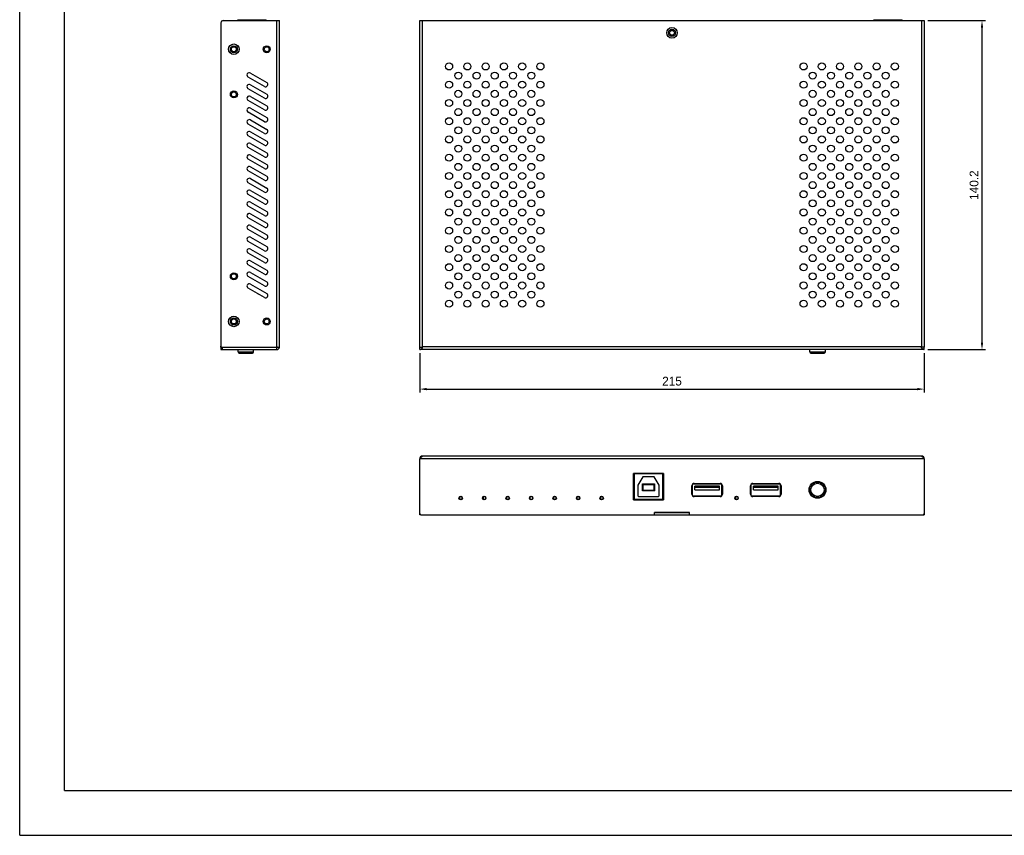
# Model space of a CAD drawing. Header units: millimetres. Extents: x 0 to 800, y 0 to 566.
# Tile 1 of 5: x 0 to 419, y 0 to 348. Entities that reach past the tile are written whole.
import ezdxf

# ---------------------------------------------------------------- set-up
doc = ezdxf.new("R2010")
doc.units = ezdxf.units.MM
doc.layers.add('标注', color=7, linetype='Continuous')
doc.dimstyles.get("Standard").update_dxf_attribs({"dimscale": 1.5, "dimtxt": 2.5, "dimasz": 2, "dimexe": 1, "dimexo": 1, "dimgap": 1, "dimtad": 1, "dimtoh": 1, "dimdsep": 46, "dimtxsty": 'Standard', "dimcen": 0, "dimclrd": 3, "dimclre": 3, "dimadec": 0, "dimazin": 0, "dimtp": 0.01, "dimtm": 0.01, "dimtfac": 1, "dimtofl": 0, "dimtmove": 0, "dimatfit": 3, "dimfxl": 0, "dimtolj": 1, "dimarcsym": 0})

# ---------------------------------------------------------------- blocks, each defined once
blk = doc.blocks.new('*D1')
at = {"layer": 'Defpoints', "color": 0}
for p in [(170.41, 207.01), (385.41, 207.01), (385.41, 190.17)]:
    blk.add_point(p, dxfattribs=at)
at = {"layer": '标注', "color": 3, "lineweight": -2}
for p, q in [((170.41, 205.51), (170.41, 188.67)), ((385.41, 205.51), (385.41, 188.67)), ((173.41, 190.17), (382.41, 190.17))]:
    blk.add_line(p, q, dxfattribs=at)
at = {"layer": '标注', "color": 3}
for points in [[(173.41, 190.67), (173.41, 189.67), (170.41, 190.17)], [(382.41, 190.67), (382.41, 189.67), (385.41, 190.17)]]:
    blk.add_solid(points, dxfattribs=at)
at = {"layer": '标注', "color": 0, "insert": (277.91, 193.54), "char_height": 3.75, "attachment_point": 5}
blk.add_mtext('\\A1;215', dxfattribs=at)
blk = doc.blocks.new('*D2')
at = {"layer": 'Defpoints', "color": 0}
for p in [(385.41, 347.21), (409.98, 347.21), (385.41, 207.01)]:
    blk.add_point(p, dxfattribs=at)
at = {"layer": '标注', "color": 3, "lineweight": -2}
for p, q in [((386.91, 347.21), (411.48, 347.21)), ((409.98, 210.01), (409.98, 344.21)), ((386.91, 207.01), (411.48, 207.01))]:
    blk.add_line(p, q, dxfattribs=at)
at = {"layer": '标注', "color": 3}
for points in [[(409.48, 344.21), (410.48, 344.21), (409.98, 347.21)], [(409.48, 210.01), (410.48, 210.01), (409.98, 207.01)]]:
    blk.add_solid(points, dxfattribs=at)
at = {"layer": '标注', "color": 0, "insert": (406.61, 277.11), "char_height": 3.75, "attachment_point": 5, "rotation": 90}
blk.add_mtext('\\A1;140.2', dxfattribs=at)

msp = doc.modelspace()

# ---------------------------------------------------------------- linework, layer by layer
at = {"linetype": 'Continuous'}
for p, q in [((0, 0), (0, 565.714)), ((19.048, 19.048), (19.048, 546.667)), ((19.048, 19.048), (780.952, 19.048)), ((0, 0), (800, 0))]:
    msp.add_line(p, q, dxfattribs=at)
at = {"color": 7, "linetype": 'Continuous'}
for p, q in [((85.741, 346.213), (85.741, 208.513)), ((86.741, 347.213), (110.741, 347.213)), ((92.941, 347.213), (92.941, 347.613)), ((92.941, 347.613), (104.941, 347.613)), ((104.941, 347.213), (104.941, 347.613)), ((109.541, 208.013), (109.541, 347.213)), ((110.741, 208.013), (110.741, 347.213)), ((170.406, 208.013), (170.406, 347.213)), ((170.406, 347.213), (385.406, 347.213)), ((171.606, 208.213), (171.606, 347.213)), ((363.906, 347.613), (375.906, 347.613)), ((363.906, 347.213), (363.906, 347.613)), ((375.906, 347.213), (375.906, 347.613)), ((384.206, 347.213), (384.206, 208.213)), ((385.406, 347.213), (385.406, 208.013)), ((276.406, 342.013), (276.856, 342.013)), ((279.406, 342.013), (278.956, 342.013)), ((91.241, 336.513), (91.241, 336.063)), ((105.241, 336.513), (105.241, 336.063)), ((91.241, 333.513), (91.241, 333.963)), ((105.241, 333.513), (105.241, 333.963)), ((104.241, 319.147), (97.312, 323.147)), ((98.312, 324.879), (105.241, 320.879)), ((98.312, 319.879), (105.241, 315.879)), ((91.241, 317.263), (91.241, 316.813)), ((91.241, 314.263), (91.241, 314.713)), ((104.241, 314.147), (97.312, 318.147)), ((98.312, 314.879), (105.241, 310.879)), ((104.241, 309.147), (97.312, 313.147)), ((104.241, 304.147), (97.312, 308.147)), ((98.312, 309.879), (105.241, 305.879)), ((104.241, 299.147), (97.312, 303.147)), ((98.312, 304.879), (105.241, 300.879)), ((104.241, 294.147), (97.312, 298.147)), ((98.312, 299.879), (105.241, 295.879)), ((98.312, 294.879), (105.241, 290.879)), ((104.241, 289.147), (97.312, 293.147)), ((98.312, 289.879), (105.241, 285.879)), ((104.241, 284.147), (97.312, 288.147)), ((104.241, 279.147), (97.312, 283.147)), ((98.312, 284.879), (105.241, 280.879)), ((104.241, 274.147), (97.312, 278.147)), ((98.312, 279.879), (105.241, 275.879)), ((104.241, 269.147), (97.312, 273.147)), ((98.312, 274.879), (105.241, 270.879)), ((98.312, 269.879), (105.241, 265.879)), ((104.241, 264.147), (97.312, 268.147)), ((98.312, 264.879), (105.241, 260.879)), ((104.241, 259.147), (97.312, 263.147)), ((104.241, 254.147), (97.312, 258.147)), ((98.312, 259.879), (105.241, 255.879)), ((104.241, 249.147), (97.312, 253.147)), ((98.312, 254.879), (105.241, 250.879)), ((104.241, 244.147), (97.312, 248.147)), ((98.312, 249.879), (105.241, 245.879)), ((98.312, 244.879), (105.241, 240.879)), ((91.241, 239.763), (91.241, 239.313)), ((104.241, 239.147), (97.312, 243.147)), ((98.312, 239.879), (105.241, 235.879)), ((91.241, 236.763), (91.241, 237.213)), ((104.241, 234.147), (97.312, 238.147)), ((104.241, 229.147), (97.312, 233.147)), ((98.312, 234.879), (105.241, 230.879)), ((101.441, 230.763), (101.541, 230.763)), ((91.241, 220.513), (91.241, 220.063)), ((105.241, 220.513), (105.241, 220.063)), ((91.241, 217.513), (91.241, 217.963)), ((105.241, 217.513), (105.241, 217.963)), ((85.741, 208.013), (85.741, 208.513)), ((85.741, 208.013), (86.241, 208.013)), ((85.741, 208.013), (85.741, 207.013)), ((85.741, 207.013), (109.541, 207.013)), ((86.241, 208.013), (110.741, 208.013)), ((86.241, 208.013), (86.241, 207.013)), ((93.011, 206.013), (93.011, 207.013)), ((93.011, 206.013), (99.671, 206.013)), ((99.671, 206.013), (99.671, 207.013)), ((109.541, 207.013), (109.541, 208.013)), ((110.652, 207.761), (110.033, 208.013)), ((170.406, 207.013), (170.406, 208.013)), ((170.406, 208.013), (171.606, 208.013)), ((385.406, 207.013), (170.406, 207.013)), ((171.606, 207.761), (171.606, 208.213)), ((384.206, 208.213), (171.606, 208.213)), ((336.576, 206.013), (336.576, 207.013)), ((336.576, 206.013), (343.236, 206.013)), ((343.236, 206.013), (343.236, 207.013)), ((384.206, 207.761), (384.206, 208.213)), ((385.406, 208.013), (384.206, 208.013)), ((385.406, 207.013), (385.406, 208.013)), ((93.511, 205.513), (99.171, 205.513)), ((337.076, 205.513), (342.736, 205.513)), ((170.406, 136.634), (170.406, 160.434)), ((385.406, 160.434), (170.406, 160.434)), ((171.606, 161.546), (171.606, 161.634)), ((384.206, 161.634), (171.606, 161.634)), ((384.206, 161.546), (384.206, 161.634)), ((385.406, 160.434), (385.406, 136.634)), ((261.556, 154.244), (261.556, 143.044)), ((261.556, 143.044), (261.556, 154.244)), ((274.256, 154.244), (261.556, 154.244)), ((261.556, 154.244), (274.256, 154.244)), ((261.856, 154.054), (261.856, 143.234)), ((273.956, 154.054), (261.856, 154.054)), ((265.506, 152.734), (263.406, 149.234)), ((270.306, 152.734), (265.506, 152.734)), ((272.406, 149.234), (270.306, 152.734)), ((273.956, 143.234), (273.956, 154.054)), ((274.256, 154.244), (274.256, 143.044)), ((274.256, 143.044), (274.256, 154.244)), ((263.406, 149.234), (263.406, 144.634)), ((265.406, 146.744), (265.406, 149.744)), ((265.606, 149.544), (265.406, 149.744)), ((265.406, 149.744), (270.406, 149.744)), ((265.606, 146.944), (265.406, 146.744)), ((265.606, 146.944), (265.606, 149.544)), ((265.606, 149.544), (270.206, 149.544)), ((270.206, 146.944), (265.606, 146.944)), ((270.206, 149.544), (270.406, 149.744)), ((270.206, 149.544), (270.206, 146.944)), ((270.206, 146.944), (270.406, 146.744)), ((270.406, 149.744), (270.406, 146.744)), ((272.406, 144.634), (272.406, 149.234)), ((286.406, 148.984), (286.706, 148.984)), ((286.406, 145.384), (286.406, 148.984)), ((286.706, 144.834), (286.706, 149.534)), ((286.906, 149.734), (298.906, 149.734)), ((287.256, 149.734), (287.256, 149.954)), ((287.406, 149.984), (298.406, 149.984)), ((298.156, 148.734), (287.656, 148.734)), ((287.656, 147.234), (287.656, 148.734)), ((298.156, 148.234), (287.656, 148.234)), ((287.656, 147.234), (298.156, 147.234)), ((298.156, 147.234), (298.156, 148.734)), ((298.556, 149.954), (298.556, 149.734)), ((299.106, 144.834), (299.106, 149.534)), ((299.106, 148.984), (299.406, 148.984)), ((299.406, 148.984), (299.406, 145.384)), ((311.406, 148.984), (311.706, 148.984)), ((311.406, 145.384), (311.406, 148.984)), ((311.706, 144.834), (311.706, 149.534)), ((311.906, 149.734), (323.906, 149.734)), ((312.256, 149.734), (312.256, 149.954)), ((312.406, 149.984), (323.406, 149.984)), ((323.156, 148.734), (312.656, 148.734)), ((312.656, 147.234), (312.656, 148.734)), ((323.156, 148.234), (312.656, 148.234)), ((312.656, 147.234), (323.156, 147.234)), ((323.156, 147.234), (323.156, 148.734)), ((323.556, 149.954), (323.556, 149.734)), ((324.106, 144.834), (324.106, 149.534)), ((324.106, 148.984), (324.406, 148.984)), ((324.406, 148.984), (324.406, 145.384)), ((336.606, 147.083), (336.606, 145.882)), ((338.517, 150.234), (337.983, 150.234)), ((341.828, 150.234), (341.294, 150.234)), ((343.206, 145.882), (343.206, 147.083)), ((188.442, 144.234), (187.369, 144.234)), ((187.369, 143.234), (188.442, 143.234)), ((187.406, 144.234), (187.406, 143.234)), ((188.406, 144.234), (188.406, 143.234)), ((198.442, 144.234), (197.369, 144.234)), ((197.369, 143.234), (198.442, 143.234)), ((197.406, 144.234), (197.406, 143.234)), ((198.406, 144.234), (198.406, 143.234)), ((208.442, 144.234), (207.369, 144.234)), ((207.369, 143.234), (208.442, 143.234)), ((207.406, 144.234), (207.406, 143.234)), ((208.406, 144.234), (208.406, 143.234)), ((218.442, 144.234), (217.369, 144.234)), ((217.369, 143.234), (218.442, 143.234)), ((217.406, 144.234), (217.406, 143.234)), ((218.406, 144.234), (218.406, 143.234)), ((228.442, 144.234), (227.369, 144.234)), ((227.369, 143.234), (228.442, 143.234)), ((227.406, 144.234), (227.406, 143.234)), ((228.406, 144.234), (228.406, 143.234)), ((238.442, 144.234), (237.369, 144.234)), ((237.369, 143.234), (238.442, 143.234)), ((237.406, 144.234), (237.406, 143.234)), ((238.406, 144.234), (238.406, 143.234)), ((248.442, 144.234), (247.369, 144.234)), ((247.369, 143.234), (248.442, 143.234)), ((247.406, 144.234), (247.406, 143.234)), ((248.406, 144.234), (248.406, 143.234)), ((261.556, 143.234), (261.856, 143.234)), ((274.256, 143.044), (261.556, 143.044)), ((261.556, 143.044), (274.256, 143.044)), ((261.856, 143.234), (273.956, 143.234)), ((263.606, 144.434), (272.206, 144.434)), ((270.406, 146.744), (265.406, 146.744)), ((273.956, 143.234), (274.256, 143.234)), ((286.706, 145.384), (286.406, 145.384)), ((286.906, 144.634), (298.906, 144.634)), ((287.256, 144.414), (287.256, 144.634)), ((298.406, 144.384), (287.406, 144.384)), ((298.556, 144.634), (298.556, 144.414)), ((299.406, 145.384), (299.106, 145.384)), ((305.942, 144.234), (304.869, 144.234)), ((304.869, 143.234), (305.942, 143.234)), ((304.906, 144.234), (304.906, 143.234)), ((305.906, 144.234), (305.906, 143.234)), ((311.706, 145.384), (311.406, 145.384)), ((311.906, 144.634), (323.906, 144.634)), ((312.256, 144.414), (312.256, 144.634)), ((323.406, 144.384), (312.406, 144.384)), ((323.556, 144.634), (323.556, 144.414)), ((324.406, 145.384), (324.106, 145.384)), ((336.906, 145.255), (336.906, 145.845)), ((338.517, 144.234), (337.983, 144.234)), ((341.828, 144.234), (341.294, 144.234)), ((342.906, 145.255), (342.906, 145.845)), ((170.906, 136.634), (170.406, 136.634)), ((170.906, 136.634), (270.406, 136.634)), ((270.406, 136.634), (270.406, 137.634)), ((270.406, 137.634), (285.406, 137.634)), ((270.406, 136.634), (285.615, 136.634)), ((270.506, 136.634), (270.506, 137.634)), ((285.306, 137.634), (270.506, 137.634)), ((285.306, 136.634), (285.306, 137.634)), ((285.406, 136.634), (285.406, 137.634)), ((285.406, 136.634), (384.906, 136.634)), ((384.906, 136.634), (385.406, 136.634))]:
    msp.add_line(p, q, dxfattribs=at)
for centre, radius in [((277.906, 342.013), 2.25), ((277.906, 342.013), 1.5), ((277.906, 342.013), 1.05), ((91.241, 335.013), 2.25), ((91.241, 335.013), 1.5), ((91.241, 335.013), 1.05), ((105.241, 335.013), 1.5), ((105.241, 335.013), 1.05), ((182.96, 327.671), 1.5), ((190.738, 327.671), 1.5), ((198.516, 327.671), 1.5), ((206.295, 327.671), 1.5), ((214.073, 327.671), 1.5), ((221.851, 327.671), 1.5), ((333.96, 327.671), 1.5), ((341.738, 327.671), 1.5), ((349.516, 327.671), 1.5), ((357.295, 327.671), 1.5), ((365.073, 327.671), 1.5), ((372.851, 327.671), 1.5), ((186.849, 323.782), 1.5), ((194.627, 323.782), 1.5), ((202.406, 323.782), 1.5), ((210.184, 323.782), 1.5), ((217.962, 323.782), 1.5), ((337.849, 323.782), 1.5), ((345.627, 323.782), 1.5), ((353.406, 323.782), 1.5), ((361.184, 323.782), 1.5), ((368.962, 323.782), 1.5), ((182.96, 319.893), 1.5), ((190.738, 319.893), 1.5), ((198.516, 319.893), 1.5), ((206.295, 319.893), 1.5), ((214.073, 319.893), 1.5), ((221.851, 319.893), 1.5), ((333.96, 319.893), 1.5), ((341.738, 319.893), 1.5), ((349.516, 319.893), 1.5), ((357.295, 319.893), 1.5), ((365.073, 319.893), 1.5), ((372.851, 319.893), 1.5), ((91.241, 315.763), 1.5), ((91.241, 315.763), 1.05), ((186.849, 316.004), 1.5), ((194.627, 316.004), 1.5), ((202.406, 316.004), 1.5), ((210.184, 316.004), 1.5), ((217.962, 316.004), 1.5), ((337.849, 316.004), 1.5), ((345.627, 316.004), 1.5), ((353.406, 316.004), 1.5), ((361.184, 316.004), 1.5), ((368.962, 316.004), 1.5), ((182.96, 312.115), 1.5), ((190.738, 312.115), 1.5), ((198.516, 312.115), 1.5), ((206.295, 312.115), 1.5), ((214.073, 312.115), 1.5), ((221.851, 312.115), 1.5), ((333.96, 312.115), 1.5), ((341.738, 312.115), 1.5), ((349.516, 312.115), 1.5), ((357.295, 312.115), 1.5), ((365.073, 312.115), 1.5), ((372.851, 312.115), 1.5), ((186.849, 308.226), 1.5), ((194.627, 308.226), 1.5), ((202.406, 308.226), 1.5), ((210.184, 308.226), 1.5), ((217.962, 308.226), 1.5), ((337.849, 308.226), 1.5), ((345.627, 308.226), 1.5), ((353.406, 308.226), 1.5), ((361.184, 308.226), 1.5), ((368.962, 308.226), 1.5), ((182.96, 304.337), 1.5), ((190.738, 304.337), 1.5), ((198.516, 304.337), 1.5), ((206.295, 304.337), 1.5), ((214.073, 304.337), 1.5), ((221.851, 304.337), 1.5), ((333.96, 304.337), 1.5), ((341.738, 304.337), 1.5), ((349.516, 304.337), 1.5), ((357.295, 304.337), 1.5), ((365.073, 304.337), 1.5), ((372.851, 304.337), 1.5), ((182.96, 296.559), 1.5), ((186.849, 300.448), 1.5), ((190.738, 296.559), 1.5), ((194.627, 300.448), 1.5), ((198.516, 296.559), 1.5), ((202.406, 300.448), 1.5), ((206.295, 296.559), 1.5), ((210.184, 300.448), 1.5), ((214.073, 296.559), 1.5), ((217.962, 300.448), 1.5), ((221.851, 296.559), 1.5), ((333.96, 296.559), 1.5), ((337.849, 300.448), 1.5), ((341.738, 296.559), 1.5), ((345.627, 300.448), 1.5), ((349.516, 296.559), 1.5), ((353.406, 300.448), 1.5), ((357.295, 296.559), 1.5), ((361.184, 300.448), 1.5), ((365.073, 296.559), 1.5), ((368.962, 300.448), 1.5), ((372.851, 296.559), 1.5), ((186.849, 292.669), 1.5), ((194.627, 292.669), 1.5), ((202.406, 292.669), 1.5), ((210.184, 292.669), 1.5), ((217.962, 292.669), 1.5), ((337.849, 292.669), 1.5), ((345.627, 292.669), 1.5), ((353.406, 292.669), 1.5), ((361.184, 292.669), 1.5), ((368.962, 292.669), 1.5), ((182.96, 288.78), 1.5), ((190.738, 288.78), 1.5), ((198.516, 288.78), 1.5), ((206.295, 288.78), 1.5), ((214.073, 288.78), 1.5), ((221.851, 288.78), 1.5), ((333.96, 288.78), 1.5), ((341.738, 288.78), 1.5), ((349.516, 288.78), 1.5), ((357.295, 288.78), 1.5), ((365.073, 288.78), 1.5), ((372.851, 288.78), 1.5), ((186.849, 284.891), 1.5), ((194.627, 284.891), 1.5), ((202.406, 284.891), 1.5), ((210.184, 284.891), 1.5), ((217.962, 284.891), 1.5), ((337.849, 284.891), 1.5), ((345.627, 284.891), 1.5), ((353.406, 284.891), 1.5), ((361.184, 284.891), 1.5), ((368.962, 284.891), 1.5), ((182.96, 281.002), 1.5), ((190.738, 281.002), 1.5), ((198.516, 281.002), 1.5), ((206.295, 281.002), 1.5), ((214.073, 281.002), 1.5), ((221.851, 281.002), 1.5), ((333.96, 281.002), 1.5), ((341.738, 281.002), 1.5), ((349.516, 281.002), 1.5), ((357.295, 281.002), 1.5), ((365.073, 281.002), 1.5), ((372.851, 281.002), 1.5), ((186.849, 277.113), 1.5), ((194.627, 277.113), 1.5), ((202.406, 277.113), 1.5), ((210.184, 277.113), 1.5), ((217.962, 277.113), 1.5), ((337.849, 277.113), 1.5), ((345.627, 277.113), 1.5), ((353.406, 277.113), 1.5), ((361.184, 277.113), 1.5), ((368.962, 277.113), 1.5), ((182.96, 273.224), 1.5), ((190.738, 273.224), 1.5), ((198.516, 273.224), 1.5), ((206.295, 273.224), 1.5), ((214.073, 273.224), 1.5), ((221.851, 273.224), 1.5), ((333.96, 273.224), 1.5), ((341.738, 273.224), 1.5), ((349.516, 273.224), 1.5), ((357.295, 273.224), 1.5), ((365.073, 273.224), 1.5), ((372.851, 273.224), 1.5), ((186.849, 269.335), 1.5), ((194.627, 269.335), 1.5), ((202.406, 269.335), 1.5), ((210.184, 269.335), 1.5), ((217.962, 269.335), 1.5), ((337.849, 269.335), 1.5), ((345.627, 269.335), 1.5), ((353.406, 269.335), 1.5), ((361.184, 269.335), 1.5), ((368.962, 269.335), 1.5), ((182.96, 265.446), 1.5), ((190.738, 265.446), 1.5), ((198.516, 265.446), 1.5), ((206.295, 265.446), 1.5), ((214.073, 265.446), 1.5), ((221.851, 265.446), 1.5), ((333.96, 265.446), 1.5), ((341.738, 265.446), 1.5), ((349.516, 265.446), 1.5), ((357.295, 265.446), 1.5), ((365.073, 265.446), 1.5), ((372.851, 265.446), 1.5), ((186.849, 261.557), 1.5), ((194.627, 261.557), 1.5), ((202.406, 261.557), 1.5), ((210.184, 261.557), 1.5), ((217.962, 261.557), 1.5), ((337.849, 261.557), 1.5), ((345.627, 261.557), 1.5), ((353.406, 261.557), 1.5), ((361.184, 261.557), 1.5), ((368.962, 261.557), 1.5), ((182.96, 257.668), 1.5), ((190.738, 257.668), 1.5), ((198.516, 257.668), 1.5), ((206.295, 257.668), 1.5), ((214.073, 257.668), 1.5), ((221.851, 257.668), 1.5), ((333.96, 257.668), 1.5), ((341.738, 257.668), 1.5), ((349.516, 257.668), 1.5), ((357.295, 257.668), 1.5), ((365.073, 257.668), 1.5), ((372.851, 257.668), 1.5), ((186.849, 253.779), 1.5), ((194.627, 253.779), 1.5), ((202.406, 253.779), 1.5), ((210.184, 253.779), 1.5), ((217.962, 253.779), 1.5), ((337.849, 253.779), 1.5), ((345.627, 253.779), 1.5), ((353.406, 253.779), 1.5), ((361.184, 253.779), 1.5), ((368.962, 253.779), 1.5), ((182.96, 249.889), 1.5), ((186.849, 246), 1.5), ((190.738, 249.889), 1.5), ((194.627, 246), 1.5), ((198.516, 249.889), 1.5), ((202.406, 246), 1.5), ((206.295, 249.889), 1.5), ((210.184, 246), 1.5), ((214.073, 249.889), 1.5), ((217.962, 246), 1.5), ((221.851, 249.889), 1.5), ((333.96, 249.889), 1.5), ((337.849, 246), 1.5), ((341.738, 249.889), 1.5), ((345.627, 246), 1.5), ((349.516, 249.889), 1.5), ((353.406, 246), 1.5), ((357.295, 249.889), 1.5), ((361.184, 246), 1.5), ((365.073, 249.889), 1.5), ((368.962, 246), 1.5), ((372.851, 249.889), 1.5), ((182.96, 242.111), 1.5), ((190.738, 242.111), 1.5), ((198.516, 242.111), 1.5), ((206.295, 242.111), 1.5), ((214.073, 242.111), 1.5), ((221.851, 242.111), 1.5), ((333.96, 242.111), 1.5), ((341.738, 242.111), 1.5), ((349.516, 242.111), 1.5), ((357.295, 242.111), 1.5), ((365.073, 242.111), 1.5), ((372.851, 242.111), 1.5), ((91.241, 238.263), 1.5), ((91.241, 238.263), 1.05), ((186.849, 238.222), 1.5), ((194.627, 238.222), 1.5), ((202.406, 238.222), 1.5), ((210.184, 238.222), 1.5), ((217.962, 238.222), 1.5), ((337.849, 238.222), 1.5), ((345.627, 238.222), 1.5), ((353.406, 238.222), 1.5), ((361.184, 238.222), 1.5), ((368.962, 238.222), 1.5), ((182.96, 234.333), 1.5), ((190.738, 234.333), 1.5), ((198.516, 234.333), 1.5), ((206.295, 234.333), 1.5), ((214.073, 234.333), 1.5), ((221.851, 234.333), 1.5), ((333.96, 234.333), 1.5), ((341.738, 234.333), 1.5), ((349.516, 234.333), 1.5), ((357.295, 234.333), 1.5), ((365.073, 234.333), 1.5), ((372.851, 234.333), 1.5), ((186.849, 230.444), 1.5), ((194.627, 230.444), 1.5), ((202.406, 230.444), 1.5), ((210.184, 230.444), 1.5), ((217.962, 230.444), 1.5), ((337.849, 230.444), 1.5), ((345.627, 230.444), 1.5), ((353.406, 230.444), 1.5), ((361.184, 230.444), 1.5), ((368.962, 230.444), 1.5), ((182.96, 226.555), 1.5), ((190.738, 226.555), 1.5), ((198.516, 226.555), 1.5), ((206.295, 226.555), 1.5), ((214.073, 226.555), 1.5), ((221.851, 226.555), 1.5), ((333.96, 226.555), 1.5), ((341.738, 226.555), 1.5), ((349.516, 226.555), 1.5), ((357.295, 226.555), 1.5), ((365.073, 226.555), 1.5), ((372.851, 226.555), 1.5), ((91.241, 219.013), 2.25), ((91.241, 219.013), 1.5), ((91.241, 219.013), 1.05), ((105.241, 219.013), 1.5), ((105.241, 219.013), 1.05), ((339.906, 147.234), 3.6), ((339.906, 147.234), 3.33), ((339.906, 147.234), 2.83), ((187.906, 143.734), 0.75), ((197.906, 143.734), 0.75), ((207.906, 143.734), 0.75), ((217.906, 143.734), 0.75), ((227.906, 143.734), 0.75), ((237.906, 143.734), 0.75), ((247.906, 143.734), 0.75), ((305.406, 143.734), 0.75)]:
    msp.add_circle(centre, radius, dxfattribs=at)
for centre, radius, start, end in [((86.741, 346.213), 1, 90, 180), ((97.812, 324.013), 1, 60, 240), ((97.812, 319.013), 1, 60, 240), ((104.741, 320.013), 1, 240, 60), ((97.812, 314.013), 1, 60, 240), ((104.741, 315.013), 1, 240, 60), ((104.741, 310.013), 1, 240, 60), ((97.812, 309.013), 1, 60, 240), ((97.812, 304.013), 1, 60, 240), ((104.741, 305.013), 1, 240, 60), ((97.812, 299.013), 1, 60, 240), ((104.741, 300.013), 1, 240, 60), ((97.812, 294.013), 1, 60, 240), ((104.741, 295.013), 1, 240, 60), ((97.812, 289.013), 1, 60, 240), ((104.741, 290.013), 1, 240, 60), ((104.741, 285.013), 1, 240, 60), ((97.812, 284.013), 1, 60, 240), ((97.812, 279.013), 1, 60, 240), ((104.741, 280.013), 1, 240, 60), ((97.812, 274.013), 1, 60, 240), ((104.741, 275.013), 1, 240, 60), ((97.812, 269.013), 1, 60, 240), ((104.741, 270.013), 1, 240, 60), ((97.812, 264.013), 1, 60, 240), ((104.741, 265.013), 1, 240, 60), ((104.741, 260.013), 1, 240, 60), ((97.812, 259.013), 1, 60, 240), ((97.812, 254.013), 1, 60, 240), ((104.741, 255.013), 1, 240, 60), ((97.812, 249.013), 1, 60, 240), ((104.741, 250.013), 1, 240, 60), ((97.812, 244.013), 1, 60, 240), ((104.741, 245.013), 1, 240, 60), ((97.812, 239.013), 1, 60, 240), ((104.741, 240.013), 1, 240, 60), ((97.812, 234.013), 1, 60, 240), ((104.741, 235.013), 1, 240, 60), ((104.741, 230.013), 1, 240, 60), ((86.241, 208.513), 0.5, 180, 270), ((93.511, 206.013), 0.5, 180, 270), ((99.171, 206.013), 0.5, 270, 0), ((109.541, 208.213), 1.2, 270, 350.44387), ((337.076, 206.013), 0.5, 180, 270), ((342.736, 206.013), 0.5, 270, 0), ((171.606, 160.434), 1.2, 90, 180), ((384.206, 160.434), 1.2, 0, 90), ((287.406, 148.984), 1, 90, 180), ((286.906, 149.534), 0.2, 90, 180), ((298.406, 148.984), 1, 0, 90), ((298.906, 149.534), 0.2, 0, 90), ((312.406, 148.984), 1, 90, 180), ((311.906, 149.534), 0.2, 90, 180), ((323.406, 148.984), 1, 0, 90), ((323.906, 149.534), 0.2, 0, 90), ((337.656, 149.484), 0.5, 176.92068, 209.99635), ((337.656, 149.484), 0.5, 55.59587, 102.73687), ((342.156, 149.484), 0.5, 77.25483, 120.00074), ((342.156, 149.484), 0.5, 330.00129, 3.07863), ((263.606, 144.634), 0.2, 180, 270), ((272.206, 144.634), 0.2, 270, 0), ((287.406, 145.384), 1, 180, 270), ((286.906, 144.834), 0.2, 180, 270), ((298.406, 145.384), 1, 270, 0), ((298.906, 144.834), 0.2, 270, 0), ((312.406, 145.384), 1, 180, 270), ((311.906, 144.834), 0.2, 180, 270), ((323.406, 145.384), 1, 270, 0), ((323.906, 144.834), 0.2, 270, 0), ((337.656, 144.984), 0.5, 150.00129, 183.07863), ((337.656, 144.984), 0.5, 257.25483, 300.00074), ((342.156, 144.984), 0.5, 235.59587, 282.73687), ((342.156, 144.984), 0.5, 356.92068, 29.99635), ((170.906, 137.134), 0.5, 180, 270), ((384.906, 137.134), 0.5, 270, 0)]:
    msp.add_arc(centre, radius, start, end, dxfattribs=at)
for points, knots in [([(170.406, 207.013), (170.507, 207.013), (170.784, 207.065), (171.198, 207.334), (171.465, 207.607), (171.606, 207.761)], [0, 0, 0, 0, 0.2099521, 0.5689562, 1, 1, 1, 1]), ([(384.206, 207.761), (384.302, 207.656), (384.53, 207.42), (384.91, 207.115), (385.251, 207.013), (385.406, 207.013)], [0, 0, 0, 0, 0.2952184, 0.679151, 1, 1, 1, 1]), ([(170.406, 160.434), (170.505, 160.552), (170.636, 160.707), (170.772, 160.859), (170.806, 160.896)], [0, 0, 0, 0, 0.7549189, 1, 1, 1, 1]), ([(170.806, 160.896), (170.838, 160.932), (170.966, 161.068), (171.1, 161.198), (171.206, 161.286)], [0, 0, 0, 0, 0.2617334, 1, 1, 1, 1]), ([(171.206, 161.286), (171.238, 161.314), (171.363, 161.413), (171.499, 161.498), (171.606, 161.546)], [0, 0, 0, 0, 0.2669866, 1, 1, 1, 1]), ([(384.206, 161.546), (384.24, 161.531), (384.382, 161.459), (384.512, 161.365), (384.606, 161.286)], [0, 0, 0, 0, 0.2340494, 1, 1, 1, 1]), ([(384.606, 161.286), (384.64, 161.258), (384.78, 161.135), (384.91, 161.001), (385.006, 160.896)], [0, 0, 0, 0, 0.2374798, 1, 1, 1, 1]), ([(385.006, 160.896), (385.039, 160.859), (385.175, 160.707), (385.306, 160.552), (385.406, 160.434)], [0, 0, 0, 0, 0.2450811, 1, 1, 1, 1])]:
    msp.add_open_spline(points, degree=3, knots=knots, dxfattribs=at)

# ---------------------------------------------------------------- dimensions: what is measured, and where the dimension line sits
at = {"layer": '标注'}
dim = msp.add_linear_dim(base=(409.983, 347.213), p1=(385.406, 207.013), p2=(385.406, 347.213), angle=90, dimstyle='Standard', dxfattribs=at)
dim.commit()
dim.dimension.update_dxf_attribs({"geometry": '*D2', "text_midpoint": (406.608, 277.113)})
dim = msp.add_linear_dim(base=(385.406, 190.166), p1=(170.406, 207.013), p2=(385.406, 207.013), dimstyle='Standard', dxfattribs=at)
dim.commit()
dim.dimension.update_dxf_attribs({"geometry": '*D1', "text_midpoint": (277.906, 193.541)})

doc.saveas('drawing.dxf')
